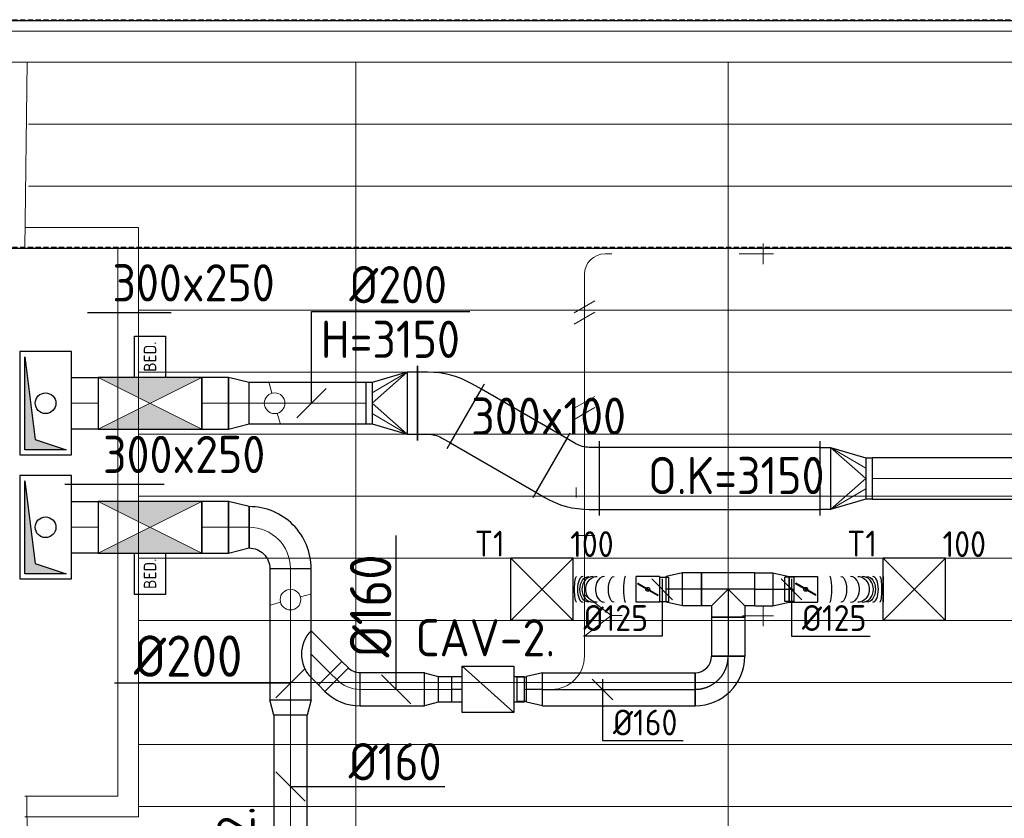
# Model space of a CAD drawing. Header units: millimetres. Extents: x -73257 to 31053, y 5203 to 51987.
# Tile 56 of 58: x -9593 to -4834, y 47062 to 50924. Entities that reach past the tile are written whole.
import ezdxf
from ezdxf.enums import TextEntityAlignment as Align

# ---------------------------------------------------------------- set-up
doc = ezdxf.new("R2010")
doc.units = ezdxf.units.MM
doc.header["$LTSCALE"] = 50
doc.linetypes.add('CENTER2', pattern=[28.575, 19.05, -3.175, 3.175, -3.175])
doc.linetypes.add('DASHED', pattern=[0.75, 0.5, -0.25])
for name, color, linetype in [('4plfd', 254, 'Continuous'), ('60', 3, 'Continuous'), ('BALKEN', 7, 'Continuous'), ('WL570---_RETOUR', 100, 'Continuous'), ('WL570---_TOEVOER', 200, 'Continuous'), ('WL570---_TOEVOER_HL', 1, 'Continuous'), ('WL570---_TOEVOER_RST', 3, 'Continuous'), ('WL570---_TOEVOER_RST_HL', 1, 'Continuous'), ('WL5772--_R_KANAAL-H', 1, 'Continuous'), ('WM570---_RETOUR', 2, 'Continuous'), ('WM570---_TOEVOER', 2, 'Continuous'), ('WM570---_TOEVOER_PR', 2, 'Continuous'), ('WM570---_TOEVOER_RST_PR', 1, 'Continuous')]:
    doc.layers.add(name, color=color, linetype=linetype)
for name, color, linetype, lineweight in [('WL570---_BESTAAND-HARTLIJN', 161, 'Continuous', 0), ('WL570---_BESTAAND-RETOUR', 140, 'Continuous', 0), ('WL570---_BESTAAND-TOEVOER', 180, 'Continuous', 0), ('WL570---_DEMONTEREN', 10, 'Continuous', 0)]:
    doc.layers.add(name, color=color, linetype=linetype, lineweight=lineweight)
doc.layers.get('WL570---_DEMONTEREN').off()
doc.styles.add('BURO-025', font='ISO96.shx', dxfattribs={"height": 125})
doc.styles.add('ISO', font='ISO', dxfattribs={"height": 162})
doc.styles.add('MAATVOERING', font='ISO')

# ---------------------------------------------------------------- blocks, each defined once
blk = doc.blocks.new('Groep-43')
at = {"color": 8, "linetype": 'Continuous', "lineweight": 13}
for p, q in [((-10904.9, 49299.1), (-4181.9, 49299.1)), ((-10904.9, 48999.1), (-4181.9, 48999.1)), ((-10904.9, 48699.1), (-4181.9, 48699.1)), ((-10904.9, 48399.1), (-4181.9, 48399.1)), ((-10904.9, 48399.1), (-4181.9, 48399.1)), ((-10904.9, 48099.1), (-4181.9, 48099.1)), ((-10904.9, 47799.1), (-4181.9, 47799.1)), ((-10904.9, 47499.1), (-4181.9, 47499.1)), ((-10904.9, 47199.1), (-4181.9, 47199.1)), ((-10904.9, 46899.1), (-4181.9, 46899.1)), ((-10904.9, 46599.1), (-4181.9, 46599.1))]:
    blk.add_line(p, q, dxfattribs=at)
blk = doc.blocks.new('Groep-50')
at = {"color": 8, "linetype": 'Continuous', "lineweight": 13}
for p, q in [((-73304.9, 50349.1), (-4004.9, 50349.1)), ((-73154.9, 50199.1), (-4154.9, 50199.1)), ((-11454.9, 49299.1), (-11443, 50199.1)), ((-9854.9, 50199.1), (-9854.9, 42999.1)), ((-8054.9, 50199.1), (-8054.9, 42999.1)), ((-11437.9, 49899.1), (-4181.9, 49899.1)), ((-11437.9, 49599.1), (-4181.9, 49599.1)), ((-10904.9, 49399.1), (-11454.9, 49399.1)), ((-10904.9, 46549.1), (-10904.9, 49399.1)), ((-11004.9, 49299.1), (-11454.9, 49299.1)), ((-11004.9, 46649.1), (-11004.9, 49299.1)), ((-10904.9, 48399.1), (-4154.9, 48399.1)), ((-11004.9, 46649.1), (-11454.9, 46649.1)), ((-11444.9, 46649.1), (-11437.9, 44799.1)), ((-10904.9, 46599.1), (-4154.9, 46599.1)), ((-10904.9, 46549.1), (-11454.9, 46549.1))]:
    blk.add_line(p, q, dxfattribs=at)
at = {"color": 8}
blk.add_blockref('Groep-43', (0, 0), dxfattribs=at)
blk = doc.blocks.new('Block plafond 3e verd')
at = {"layer": '4plfd'}
blk.add_blockref('Groep-50', (73304.912, -19149.14), dxfattribs=at)
blk = doc.blocks.new('OVF250001300VF')
blk.add_lwpolyline([(0, -125), (130, -125), (130, 125), (0, 125)], close=True)
at = {"layer": 'WL570---_BESTAAND-HARTLIJN'}
blk.add_line((0, 0), (130, 0), dxfattribs=at)
blk = doc.blocks.new('KARO')
for p, q in [((1, 0.5), (0, 0.5)), ((0, -0.5), (1, -0.5))]:
    blk.add_line(p, q)
at = {"invisible_edges": 15}
blk.add_3dface([(0, 0.5), (0, -0.5), (1, -0.5), (1, 0.5)], dxfattribs=at)
at = {"layer": 'WL570---_BESTAAND-HARTLIJN'}
blk.add_line((0, 0), (1, 0), dxfattribs=at)
blk = doc.blocks.new('VRO3001000020025000-0')
for p, q in [((-250, 180), (-250, -180)), ((-200, -150), (-200, 150)), ((-30, -100), (-30, 100))]:
    blk.add_line(p, q)
blk.add_lwpolyline([(-250, 150), (-250, -150), (-200, -150), (-30, -100), (0, -100), (0, 100), (-30, 100), (-200, 150)], close=True)
at = {"layer": 'WL570---_BESTAAND-RETOUR'}
for p, q in [((-200, 150), (-30, 50)), ((-200, -150), (-30, -50))]:
    blk.add_line(p, q, dxfattribs=at)
blk.add_lwpolyline([(-200, -150), (-30, 0), (-200, 150)], dxfattribs=at)
blk = doc.blocks.new('VBO3001003001005050-7')
for p, q in [((93.4, 198.3), (-218.4, 18.3)), ((-180, -125), (180, -125))]:
    blk.add_line(p, q)
blk.add_lwpolyline([(-150, -125), (150, -125), (150, -75, 0.131652), (92.4, 140), (67.4, 183.3), (-192.4, 33.3), (-167.4, -10, -0.131652), (-150, -75)], format="xyb", close=True)
blk = doc.blocks.new('KARH')
for p, q in [((1, 0.5), (0, 0.5)), ((0, -0.5), (1, -0.5))]:
    blk.add_line(p, q)
at = {"invisible_edges": 15}
blk.add_3dface([(0, 0.5), (0, -0.5), (1, -0.5), (1, 0.5)], dxfattribs=at)
blk = doc.blocks.new('OSV2502000990G')
blk.add_lwpolyline([(0, -125), (99, -100), (99, 100), (0, 125)], close=True)
at = {"layer": 'WL570---_BESTAAND-HARTLIJN'}
blk.add_line((0, 0), (99, 0), dxfattribs=at)
blk = doc.blocks.new('OBO20000090H')
blk.add_lwpolyline([(100, -200, 0.414214), (-200, 100), (-200, -100, -0.414214), (-100, -200)], format="xyb", close=True)
at = {"invisible_edges": 15}
for points in [[(-182.6, -101.5), (-147.9, 95.4), (-200, 100), (-200, -100)], [(-165.8, -106), (-97.4, 81.9), (-147.9, 95.4), (-182.6, -101.5)], [(-150, -113.4), (-50, 59.8), (-97.4, 81.9), (-165.8, -106)], [(-135.7, -123.4), (-7.2, 29.8), (-50, 59.8), (-150, -113.4)], [(-123.4, -135.7), (29.8, -7.2), (-7.2, 29.8), (-135.7, -123.4)], [(-113.4, -150), (59.8, -50), (29.8, -7.2), (-123.4, -135.7)], [(-106, -165.8), (81.9, -97.4), (59.8, -50), (-113.4, -150)], [(-101.5, -182.6), (95.4, -147.9), (81.9, -97.4), (-106, -165.8)], [(-100, -200), (100, -200), (95.4, -147.9), (-101.5, -182.6)]]:
    blk.add_3dface(points, dxfattribs=at)
at = {"layer": 'WL570---_BESTAAND-HARTLIJN'}
blk.add_arc((-200, -200), 200, 0, 90, dxfattribs=at)
blk = doc.blocks.new('OBO16000090H')
blk.add_lwpolyline([(80, -160, 0.414214), (-160, 80), (-160, -80, -0.414214), (-80, -160)], format="xyb", close=True)
at = {"invisible_edges": 15}
for points in [[(-146.1, -81.2), (-118.3, 76.4), (-160, 80), (-160, -80)], [(-132.6, -84.8), (-77.9, 65.5), (-118.3, 76.4), (-146.1, -81.2)], [(-120, -90.7), (-40, 47.8), (-77.9, 65.5), (-132.6, -84.8)], [(-108.6, -98.7), (-5.7, 23.9), (-40, 47.8), (-120, -90.7)], [(-98.7, -108.6), (23.9, -5.7), (-5.7, 23.9), (-108.6, -98.7)], [(-90.7, -120), (47.8, -40), (23.9, -5.7), (-98.7, -108.6)], [(-84.8, -132.6), (65.5, -77.9), (47.8, -40), (-90.7, -120)], [(-81.2, -146.1), (76.4, -118.3), (65.5, -77.9), (-84.8, -132.6)], [(-80, -160), (80, -160), (76.4, -118.3), (-81.2, -146.1)]]:
    blk.add_3dface(points, dxfattribs=at)
at = {"layer": 'WL570---_BESTAAND-HARTLIJN'}
blk.add_arc((-160, -160), 160, 0, 90, dxfattribs=at)
blk = doc.blocks.new('OSV16010001110G')
blk.add_lwpolyline([(0, -80), (112, -50), (112, 50), (0, 80)], close=True)
at = {"layer": 'WL570---_BESTAAND-HARTLIJN'}
blk.add_line((0, 0), (112, 0), dxfattribs=at)
blk = doc.blocks.new('OTS16016010000H')
blk.add_lwpolyline([(-100, -80), (100, -80), (100, 80), (50, 130), (-50, 130), (-100, 80)], close=True)
at = {"layer": 'WL570---_BESTAAND-HARTLIJN'}
blk.add_line((-100, 0), (100, 0), dxfattribs=at)
at = {"layer": 'WL570---_BESTAAND-RETOUR'}
blk.add_lwpolyline([(-100, 0), (0, 130), (100, 0)], dxfattribs=at)
blk = doc.blocks.new('OBO10000090ZH')
blk.add_lwpolyline([(-50, -100), (50, -100), (50, 0, 1), (-50, 0)], format="xyb", close=True)
at = {"layer": 'WL570---_BESTAAND-HARTLIJN'}
for points in [[(0, -100), (0, 50)], [(-50, 0), (50, 0)]]:
    blk.add_lwpolyline(points, dxfattribs=at)
blk = doc.blocks.new('OBO10000090ZH_0')
blk.add_lwpolyline([(-50, 0), (-50, 100), (50, 100), (50, 0)])
at = {"layer": 'WL570---_BESTAAND-HARTLIJN'}
blk.add_line((0, 0), (0, 100), dxfattribs=at)
blk = doc.blocks.new('OBO16000045H')
blk.add_lwpolyline([(80, -66.3, 0.198912), (9.7, 103.4), (-103.4, -9.7, -0.198912), (-80, -66.3)], format="xyb", close=True)
at = {"invisible_edges": 15}
for points in [[(-98.7, -14.9), (23.9, 88), (9.7, 103.4), (-103.4, -9.7)], [(-94.5, -20.4), (36.6, 71.4), (23.9, 88), (-98.7, -14.9)], [(-90.7, -26.3), (47.8, 53.7), (36.6, 71.4), (-94.5, -20.4)], [(-87.5, -32.5), (57.5, 35.2), (47.8, 53.7), (-90.7, -26.3)], [(-84.8, -38.9), (65.5, 15.8), (57.5, 35.2), (-87.5, -32.5)], [(-82.7, -45.6), (71.8, -4.2), (65.5, 15.8), (-84.8, -38.9)], [(-81.2, -52.4), (76.4, -24.6), (71.8, -4.2), (-82.7, -45.6)], [(-80.3, -59.3), (79.1, -45.4), (76.4, -24.6), (-81.2, -52.4)], [(-80, -66.3), (80, -66.3), (79.1, -45.4), (-80.3, -59.3)]]:
    blk.add_3dface(points, dxfattribs=at)
at = {"layer": 'WL570---_BESTAAND-HARTLIJN'}
blk.add_arc((-160, -66.3), 160, 0, 45, dxfattribs=at)
blk = doc.blocks.new('BEDIENING')
blk.add_lwpolyline([(0, -100), (0, 100), (150, 100), (150, -100)], close=True)
at = {"layer": 'WL570---_RETOUR', "style": 'ISO'}
blk.add_text('BED.', height=60, rotation=90, dxfattribs=at).set_placement((75, 0), align=Align.MIDDLE_CENTER)
blk = doc.blocks.new('ORK20000000')
at = {"layer": 'WL570---_BESTAAND-TOEVOER'}
for p, q in [((48.3, 12.9), (96.6, 25.9)), ((-48.3, -12.9), (-96.6, -25.9))]:
    blk.add_line(p, q, dxfattribs=at)
blk.add_circle((0, 0), 50, dxfattribs=at)
blk = doc.blocks.new('OZA2000160045R')
at = {"layer": 'WL570---_RETOUR'}
blk.add_line((0, 0), (91.9, 91.9), dxfattribs=at)
blk.add_lwpolyline([(113.1, 0), (148.5, 35.4), (35.4, 148.5), (-113.1, 0)], dxfattribs=at)
blk.add_arc((0, 113.1), 160, 225, 315, dxfattribs=at)
blk = doc.blocks.new('OSV2001600740G')
blk.add_lwpolyline([(0, -100), (74.6, -80), (74.6, 80), (0, 100)], close=True)
at = {"layer": 'WL570---_BESTAAND-HARTLIJN'}
blk.add_line((0, 0), (74.6, 0), dxfattribs=at)
blk = doc.blocks.new('MVLINE')
blk.add_line((35.4, -35.4), (-35.4, 35.4))
blk = doc.blocks.new('OSV1601250650G')
blk.add_lwpolyline([(0, -80), (65.3, -62.5), (65.3, 62.5), (0, 80)], close=True)
at = {"layer": 'WL570---_BESTAAND-HARTLIJN'}
blk.add_line((0, 0), (65.3, 0), dxfattribs=at)
blk = doc.blocks.new('VBX1251250012525000')
at = {"layer": 'WL570---_TOEVOER'}
for p, q in [((50, -112.5), (300, 112.5)), ((300, 0), (350, 0))]:
    blk.add_line(p, q, dxfattribs=at)
blk.add_lwpolyline([(50, -112.5), (300, -112.5), (300, 112.5), (50, 112.5)], close=True, dxfattribs=at)
for points in [[(50, 62.5), (0, 62.5), (0, -62.5), (50, -62.5)], [(300, -62.5), (350, -62.5), (350, 62.5), (300, 62.5)]]:
    blk.add_lwpolyline(points, dxfattribs=at)
blk = doc.blocks.new('OBO10000090H')
blk.add_lwpolyline([(50, -100, 0.414214), (-100, 50), (-100, -50, -0.414214), (-50, -100)], format="xyb", close=True)
at = {"invisible_edges": 15}
for points in [[(-91.3, -50.8), (-74, 47.7), (-100, 50), (-100, -50)], [(-82.9, -53), (-48.7, 41), (-74, 47.7), (-91.3, -50.8)], [(-75, -56.7), (-25, 29.9), (-48.7, 41), (-82.9, -53)], [(-67.9, -61.7), (-3.6, 14.9), (-25, 29.9), (-75, -56.7)], [(-61.7, -67.9), (14.9, -3.6), (-3.6, 14.9), (-67.9, -61.7)], [(-56.7, -75), (29.9, -25), (14.9, -3.6), (-61.7, -67.9)], [(-53, -82.9), (41, -48.7), (29.9, -25), (-56.7, -75)], [(-50.8, -91.3), (47.7, -74), (41, -48.7), (-53, -82.9)], [(-50, -100), (50, -100), (47.7, -74), (-50.8, -91.3)]]:
    blk.add_3dface(points, dxfattribs=at)
at = {"layer": 'WL570---_BESTAAND-HARTLIJN'}
blk.add_arc((-100, -100), 100, 0, 90, dxfattribs=at)
blk = doc.blocks.new('UISO')
for p, q in [((0, 0.18), (1, 0.757)), ((0, 0), (1, 0.577))]:
    blk.add_line(p, q)
at = {"layer": 'WL570---_BESTAAND-TOEVOER'}
for p, q in [((0, 0.36), (1, 0.937)), ((0, -0.18), (1, 0.397))]:
    blk.add_line(p, q, dxfattribs=at)
blk = doc.blocks.new('OBO10000090ZE')
blk.add_lwpolyline([(-50, 0), (50, 0), (50, 100, 1), (-50, 100)], format="xyb", close=True)
at = {"layer": 'WL570---_BESTAAND-HARTLIJN'}
for points in [[(0, 0), (0, 150)], [(-50, 100), (50, 100)]]:
    blk.add_lwpolyline(points, dxfattribs=at)
blk = doc.blocks.new('VKD50025000010000')
blk.add_lwpolyline([(0, 0), (500, 0), (500, 250), (0, 250)], close=True)
at = {"layer": 'WL5772--_R_KANAAL-H'}
blk.add_lwpolyline([(25, 25), (25, 225), (475, 225), (75, 175)], close=True, dxfattribs=at)
for points in [[(25, 25), (75, 175), (25, 225)], [(75, 175), (475, 225), (25, 225)]]:
    blk.add_solid(points, dxfattribs=at)
blk = doc.blocks.new('VBO3001003001005050-0')
for p, q in [((93.4, 198.3), (-218.4, 18.3)), ((-180, -125), (180, -125))]:
    blk.add_line(p, q)
blk.add_lwpolyline([(-150, -125), (150, -125), (150, -75, 0.131652), (92.4, 140), (67.4, 183.3), (-192.4, 33.3), (-167.4, -10, -0.131652), (-150, -75)], format="xyb", close=True)
blk = doc.blocks.new('*U504')
at = {"color": 0, "ltscale": 10}
for p, q in [((150, 150, -2500), (-150, 150, -2500)), ((-150, -150, -2500), (-150, 150, -2500)), ((150, -150, -2500), (-150, 150, -2500)), ((-150, -150, -2500), (150, 150, -2500)), ((150, -150, -2500), (150, 150, -2500)), ((150, -150, -2500), (-150, -150, -2500))]:
    blk.add_line(p, q, dxfattribs=at)
at = {"layer": 'WL570---_TOEVOER_RST_HL', "linetype": 'CENTER2'}
blk.add_circle((0, 0, -2500), 0.075, dxfattribs=at)
at = {"layer": 'WL570---_TOEVOER_RST', "color": 2, "style": 'BURO-025'}
for tag in ['MC', 'Q']:
    blk.add_attdef(tag, text='', height=125, dxfattribs=at).set_placement((0, 0), align=Align.MIDDLE)
at = {"layer": 'WM570---_TOEVOER_RST_PR', "color": 2, "style": 'BURO-025'}
blk.add_attdef('POSNR', text='', height=125, dxfattribs=at).set_placement((0, 0), align=Align.MIDDLE)
blk = doc.blocks.new('*U505')
at = {"color": 0, "ltscale": 10}
for p, q in [((0, 80, -2700), (737.2, 80, -2700)), ((0, -80, -2700), (0, 80, -2700)), ((737.2, 80, -2700), (737.2, -80, -2700)), ((0, -80, -2700), (737.2, -80, -2700))]:
    blk.add_line(p, q, dxfattribs=at)
at = {"layer": 'WL570---_TOEVOER_HL', "linetype": 'CENTER2'}
blk.add_line((0, 0, -2700), (737.2, 0, -2700), dxfattribs=at)
at = {"layer": 'WM570---_TOEVOER_PR', "color": 2, "style": 'BURO-025'}
blk.add_attdef('POSNR', text='', height=125, dxfattribs=at).set_placement((0, 0), align=Align.MIDDLE)
blk = doc.blocks.new('*U506')
at = {"color": 0, "ltscale": 10}
for p, q in [((0, 80, -2700), (78.2, 62.5, -2700)), ((0, 80, -2700), (0, -80, -2700)), ((78.2, 62.5, -2700), (78.2, -62.5, -2700)), ((78.2, 59.375, -2700), (122.5, 59.375, -2700)), ((122.5, 59.375, -2700), (122.5, -59.375, -2700)), ((122.5, 59.375, -2700), (122.5, -59.375, -2700)), ((0, -80, -2700), (78.2, -62.5, -2700)), ((78.2, -59.375, -2700), (122.5, -59.375, -2700))]:
    blk.add_line(p, q, dxfattribs=at)
at = {"layer": 'WL570---_TOEVOER_HL', "linetype": 'CENTER2'}
blk.add_line((0, 0, -2700), (78.2, 0, -2700), dxfattribs=at)
for centre in [(0, 0, -2700), (78.2, 0, -2700)]:
    blk.add_circle(centre, 0.075, dxfattribs=at)
at = {"layer": 'WM570---_TOEVOER_PR', "color": 2, "style": 'BURO-025'}
blk.add_attdef('POSNR', text='', height=125, dxfattribs=at).set_placement((0, 0), align=Align.MIDDLE)
blk = doc.blocks.new('*U507')
at = {"color": 0, "ltscale": 10}
for p, q in [((0, 80, -2700), (87.7, 80, -2700)), ((0, -80, -2700), (0, 80, -2700)), ((87.7, 80, -2700), (87.7, -80, -2700)), ((0, -80, -2700), (87.7, -80, -2700))]:
    blk.add_line(p, q, dxfattribs=at)
at = {"layer": 'WL570---_TOEVOER_HL', "linetype": 'CENTER2'}
blk.add_line((0, 0, -2700), (87.7, 0, -2700), dxfattribs=at)
at = {"layer": 'WM570---_TOEVOER_PR', "color": 2, "style": 'BURO-025'}
blk.add_attdef('POSNR', text='', height=125, dxfattribs=at).set_placement((0, 0), align=Align.MIDDLE)
blk = doc.blocks.new('*U508')
at = {"color": 0, "ltscale": 10}
for p, q in [((0, 80, -2700), (78.2, 62.5, -2700)), ((0, 80, -2700), (0, -80, -2700)), ((78.2, 62.5, -2700), (78.2, -62.5, -2700)), ((0, -80, -2700), (78.2, -62.5, -2700))]:
    blk.add_line(p, q, dxfattribs=at)
at = {"layer": 'WL570---_TOEVOER_HL', "linetype": 'CENTER2'}
blk.add_line((0, 0, -2700), (78.2, 0, -2700), dxfattribs=at)
for centre in [(0, 0, -2700), (78.2, 0, -2700)]:
    blk.add_circle(centre, 0.075, dxfattribs=at)
at = {"layer": 'WM570---_TOEVOER_PR', "color": 2, "style": 'BURO-025'}
blk.add_attdef('POSNR', text='', height=125, dxfattribs=at).set_placement((0, 0), align=Align.MIDDLE)
blk = doc.blocks.new('*U509')
at = {"color": 0, "ltscale": 10}
for p, q in [((0, 62.5, -2700), (24.3, 62.5, -2700)), ((0, -62.5, -2700), (0, 62.5, -2700)), ((0, -62.5, -2700), (24.3, -62.5, -2700))]:
    blk.add_line(p, q, dxfattribs=at)
at = {"layer": 'WL570---_TOEVOER_HL', "linetype": 'CENTER2'}
blk.add_line((0, 0, -2700), (24.3, 0, -2700), dxfattribs=at)
at = {"layer": 'WM570---_TOEVOER_PR', "color": 2, "style": 'BURO-025'}
blk.add_attdef('POSNR', text='', height=125, dxfattribs=at).set_placement((0, 0), align=Align.MIDDLE)
blk = doc.blocks.new('*U510')
at = {"color": 0, "ltscale": 10}
for p, q in [((0, 80, -2700), (92.5, 80, -2700)), ((0, -80, -2700), (0, 80, -2700)), ((92.5, 80, -2700), (92.5, -80, -2700)), ((0, -80, -2700), (92.5, -80, -2700))]:
    blk.add_line(p, q, dxfattribs=at)
at = {"layer": 'WL570---_TOEVOER_HL', "linetype": 'CENTER2'}
blk.add_line((0, 0, -2700), (92.5, 0, -2700), dxfattribs=at)
at = {"layer": 'WM570---_TOEVOER_PR', "color": 2, "style": 'BURO-025'}
blk.add_attdef('POSNR', text='', height=125, dxfattribs=at).set_placement((0, 0), align=Align.MIDDLE)
blk = doc.blocks.new('*U511')
at = {"color": 0, "ltscale": 10}
for p, q in [((0, 80, -2700), (78.2, 62.5, -2700)), ((0, 80, -2700), (0, -80, -2700)), ((78.2, 62.5, -2700), (78.2, -62.5, -2700)), ((0, -80, -2700), (78.2, -62.5, -2700))]:
    blk.add_line(p, q, dxfattribs=at)
at = {"layer": 'WL570---_TOEVOER_HL', "linetype": 'CENTER2'}
blk.add_line((0, 0, -2700), (78.2, 0, -2700), dxfattribs=at)
for centre in [(0, 0, -2700), (78.2, 0, -2700)]:
    blk.add_circle(centre, 0.075, dxfattribs=at)
at = {"layer": 'WM570---_TOEVOER_PR', "color": 2, "style": 'BURO-025'}
blk.add_attdef('POSNR', text='', height=125, dxfattribs=at).set_placement((0, 0), align=Align.MIDDLE)
blk = doc.blocks.new('*U512')
at = {"ltscale": 10}
for p, q in [((-56.4, 59.4, -2700), (-100.8, 59.4, -2700)), ((-100.8, -59.4, -2700), (-100.8, 59.4, -2700)), ((-56.4, 62.5, -2700), (56.4, 62.5, -2700)), ((-56.4, -62.5, -2700), (-56.4, 62.5, -2700)), ((56.4, 62.5, -2700), (56.4, -62.5, -2700)), ((-49.4, 27.3, -2700), (-48.4, 29.1, -2700)), ((48.4, -29.1, -2700), (-49.4, 27.3, -2700)), ((49.4, -27.3, -2700), (-48.4, 29.1, -2700)), ((48.4, -29.1, -2700), (49.4, -27.3, -2700)), ((-56.4, -59.4, -2700), (-100.8, -59.4, -2700)), ((-56.4, -62.5, -2700), (56.4, -62.5, -2700))]:
    blk.add_line(p, q, dxfattribs=at)
blk.add_circle((0, 0, -2700), 9.41, dxfattribs=at)
at = {"layer": 'WL570---_TOEVOER', "color": 2, "style": 'BURO-025'}
blk.add_attdef('I', text='', height=125, dxfattribs=at).set_placement((0, 0), align=Align.MIDDLE)
at = {"layer": 'WM570---_TOEVOER_PR', "color": 2, "style": 'BURO-025'}
blk.add_attdef('POSNR', text='', height=125, dxfattribs=at).set_placement((0, 0), align=Align.MIDDLE)
blk = doc.blocks.new('*U513')
at = {"color": 0, "ltscale": 10}
for p, q in [((0, 62.5, -2700), (0, -62.5, -2700)), ((318.6, 62.5, -2700), (318.6, -62.5, -2700))]:
    blk.add_line(p, q, dxfattribs=at)
for centre, major_axis, ratio, start_param, end_param in [((60.3, 0, -2700), (0, -62.5), 0.150088, 0, 3.141593), ((160.7, 0, -2700), (0, -62.5), 0.685476, 0, 3.141593), ((216, 0, -2700), (0, 62.5), 0.873509, 3.141593, 6.283185), ((267.3, 0, -2700), (0, 62.5), 0.437038, 3.141593, 6.283185)]:
    blk.add_ellipse(centre, major_axis=major_axis, ratio=ratio, start_param=start_param, end_param=end_param, dxfattribs=at)
at = {"color": 0, "ltscale": 10, "extrusion": (0, 0, -1)}
for centre, major_axis, ratio, start_param, end_param in [((114.1, 0, -2700), (0, 62.5), 0.437038, 0, 3.141593), ((195.9, 0, -2700), (0, 62.5), 0.873509, 0, 3.141593), ((238.1, 0, -2700), (0, -62.5), 0.685476, 3.141593, 6.283185), ((301, 0, -2700), (0, -62.5), 0.150088, 3.141593, 6.283185)]:
    blk.add_ellipse(centre, major_axis=major_axis, ratio=ratio, start_param=start_param, end_param=end_param, dxfattribs=at)
at = {"layer": 'WM570---_TOEVOER_PR', "color": 2, "style": 'BURO-025'}
blk.add_attdef('POSNR', text='', height=125, dxfattribs=at).set_placement((0, 0), align=Align.MIDDLE)
blk = doc.blocks.new('*U514')
at = {"ltscale": 10}
for p, q in [((-56.4, 59.4, -2700), (-100.7, 59.4, -2700)), ((-100.7, -59.4, -2700), (-100.7, 59.4, -2700)), ((-56.4, 62.5, -2700), (56.5, 62.5, -2700)), ((-56.4, -62.5, -2700), (-56.4, 62.5, -2700)), ((56.5, 62.5, -2700), (56.5, -62.5, -2700)), ((-49.4, 27.3, -2700), (-48.4, 29.1, -2700)), ((48.4, -29.1, -2700), (-49.4, 27.3, -2700)), ((49.4, -27.3, -2700), (-48.4, 29.1, -2700)), ((48.4, -29.1, -2700), (49.4, -27.3, -2700)), ((-56.4, -59.4, -2700), (-100.7, -59.4, -2700)), ((-56.4, -62.5, -2700), (56.5, -62.5, -2700))]:
    blk.add_line(p, q, dxfattribs=at)
blk.add_circle((0, 0, -2700), 9.41, dxfattribs=at)
at = {"layer": 'WL570---_TOEVOER', "color": 2, "style": 'BURO-025'}
blk.add_attdef('I', text='', height=125, dxfattribs=at).set_placement((0, 0), align=Align.MIDDLE)
at = {"layer": 'WM570---_TOEVOER_PR', "color": 2, "style": 'BURO-025'}
blk.add_attdef('POSNR', text='', height=125, dxfattribs=at).set_placement((0, 0), align=Align.MIDDLE)
blk = doc.blocks.new('*U515')
at = {"color": 0, "ltscale": 10}
for p, q in [((0, 62.5, -2700), (0, -62.5, -2700)), ((304.9, 62.5, -2700), (304.9, -62.5, -2700))]:
    blk.add_line(p, q, dxfattribs=at)
for centre, major_axis, ratio, start_param, end_param in [((51.7, 0, -2700), (0, -62.5), 0.15199, 0, 3.141593), ((153.1, 0, -2700), (0, -62.5), 0.692554, 0, 3.141593), ((207.5, 0, -2700), (0, 62.5), 0.880315, 3.141593, 6.283185), ((256, 0, -2700), (0, 62.5), 0.442244, 3.141593, 6.283185)]:
    blk.add_ellipse(centre, major_axis=major_axis, ratio=ratio, start_param=start_param, end_param=end_param, dxfattribs=at)
at = {"color": 0, "ltscale": 10, "extrusion": (0, 0, -1)}
for centre, major_axis, ratio, start_param, end_param in [((106.2, 0, -2700), (0, 62.5), 0.442244, 0, 3.141593), ((188.3, 0, -2700), (0, 62.5), 0.880315, 0, 3.141593), ((228.3, 0, -2700), (0, -62.5), 0.692554, 3.141593, 6.283185), ((288.1, 0, -2700), (0, -62.5), 0.15199, 3.141593, 6.283185)]:
    blk.add_ellipse(centre, major_axis=major_axis, ratio=ratio, start_param=start_param, end_param=end_param, dxfattribs=at)
at = {"layer": 'WM570---_TOEVOER_PR', "color": 2, "style": 'BURO-025'}
blk.add_attdef('POSNR', text='', height=125, dxfattribs=at).set_placement((0, 0), align=Align.MIDDLE)
blk = doc.blocks.new('*U516')
at = {"layer": 'WM570---_TOEVOER', "color": 0, "ltscale": 10}
for p, q in [((50, -50), (-50, 50)), ((0, 50), (0, -247.8)), ((0, -247.8), (389.3, -247.8))]:
    blk.add_line(p, q, dxfattribs=at)
at = {"layer": 'WM570---_TOEVOER', "color": 0, "style": 'BURO-025'}
blk.add_text('%%c160', height=125, dxfattribs=at).set_placement((50, -222.8))
blk = doc.blocks.new('*U517')
at = {"layer": 'WM570---_TOEVOER', "color": 0, "ltscale": 10}
for p, q in [((50, -50), (-50, 50)), ((0, 50), (0, -226.2)), ((0, -226.2), (-380.4, -226.2))]:
    blk.add_line(p, q, dxfattribs=at)
at = {"layer": 'WM570---_TOEVOER', "color": 0, "style": 'BURO-025'}
blk.add_text('%%c125', height=125, dxfattribs=at).set_placement((-380.4, -201.2))
blk = doc.blocks.new('*U518')
at = {"layer": 'WM570---_TOEVOER', "color": 0, "ltscale": 10}
for p, q in [((50, -50), (-50, 50)), ((0, 50), (0, -226.2)), ((0, -226.2), (380.4, -226.2))]:
    blk.add_line(p, q, dxfattribs=at)
at = {"layer": 'WM570---_TOEVOER', "color": 0, "style": 'BURO-025'}
blk.add_text('%%c125', height=125, dxfattribs=at).set_placement((50, -201.2))
blk = doc.blocks.new('*U533')
at = {"color": 0, "ltscale": 10}
for p, q in [((0, 80, -2700), (188.8, 80, -2700)), ((0, -80, -2700), (0, 80, -2700)), ((188.8, 80, -2700), (188.8, -80, -2700)), ((0, -80, -2700), (188.8, -80, -2700))]:
    blk.add_line(p, q, dxfattribs=at)
at = {"layer": 'WL570---_TOEVOER_HL', "linetype": 'CENTER2'}
blk.add_line((0, 0, -2700), (188.8, 0, -2700), dxfattribs=at)
at = {"layer": 'WM570---_TOEVOER_PR', "color": 2, "style": 'BURO-025'}
blk.add_attdef('POSNR', text='', height=125, dxfattribs=at).set_placement((0, 0), align=Align.MIDDLE)
blk = doc.blocks.new('*U534')
at = {"color": 0, "ltscale": 10}
for p, q in [((-80, 160, -2700), (80, 160, -2700)), ((-160, -80, -2700), (-160, 80, -2700))]:
    blk.add_line(p, q, dxfattribs=at)
for radius, end in [(80, 360), (240, 0)]:
    blk.add_arc((-160, 160, -2700), radius, 270, end, dxfattribs=at)
at = {"layer": 'WL570---_TOEVOER_HL', "linetype": 'CENTER2'}
blk.add_arc((-160, 160, -2700), 160, 270, 0, dxfattribs=at)
at = {"layer": 'WM570---_TOEVOER_PR', "color": 2, "style": 'BURO-025'}
blk.add_attdef('POSNR', text='', height=125, dxfattribs=at).set_placement((0, 0), align=Align.MIDDLE)
blk = doc.blocks.new('*U535')
at = {"color": 0, "ltscale": 10}
for p, q in [((-80, 80, -2700), (-80, 134.9, -2700)), ((-80, 134.9, -2700), (80, 134.9, -2700)), ((80, 80, -2700), (80, 134.9, -2700)), ((-128.3, 80, -2700), (-80, 80, -2700)), ((-128.3, 80, -2700), (-128.3, -80, -2700)), ((-80, 80, -2700), (0, 0, -2700)), ((80, 80, -2700), (0, 0, -2700)), ((80, 80, -2700), (128.3, 80, -2700)), ((128.3, 80, -2700), (128.3, -80, -2700)), ((-128.3, -80, -2700), (128.3, -80, -2700))]:
    blk.add_line(p, q, dxfattribs=at)
at = {"layer": 'WL570---_TOEVOER_HL', "linetype": 'CENTER2'}
for p, q in [((0, 0, -2700), (0, 134.9, -2700)), ((-128.3, 0, -2700), (128.3, 0, -2700))]:
    blk.add_line(p, q, dxfattribs=at)
at = {"layer": 'WM570---_TOEVOER_PR', "color": 2, "style": 'BURO-025'}
blk.add_attdef('POSNR', text='', height=125, dxfattribs=at).set_placement((0, 0), align=Align.MIDDLE)

msp = doc.modelspace()

# ---------------------------------------------------------------- linework, layer by layer
for points in [[(-9213.495, 48944.092), (-8713.495, 48944.092), (-8713.495, 49194.092), (-9213.495, 49194.092)], [(-9213.495, 48344.092), (-8713.495, 48344.092), (-8713.495, 48594.092), (-9213.495, 48594.092)]]:
    msp.add_lwpolyline(points, close=True)
at = {"layer": '60', "color": 1, "linetype": 'Continuous'}
msp.add_lwpolyline([(-9493.496, 48425.791, 0, 33.333, 0), (-9543.496, 48339.188, 0, 0, 0), (-9780.77, 47928.217, 0, 0, 0)], format="xyseb", dxfattribs=at)
at = {"layer": 'BALKEN', "linetype": 'DASHED'}
for p, q in [((-71316.327, 50923.799), (-2228.026, 50923.799)), ((-71316.327, 49823.799), (-2228.026, 49823.799))]:
    msp.add_line(p, q, dxfattribs=at)
at = {"layer": 'BALKEN', "linetype": 'Continuous'}
for p, q in [((-71316.205, 50919.092), (-2228.01, 50919.092)), ((-71316.205, 49819.092), (-2228.01, 49819.092))]:
    msp.add_line(p, q, dxfattribs=at)
at = {"layer": 'WL570---_BESTAAND-RETOUR'}
for p, q in [((-9213.495, 48944.092), (-8713.495, 49194.092)), ((-9213.495, 49194.092), (-8713.495, 48944.092)), ((-9213.495, 48344.092), (-8713.495, 48594.092)), ((-9213.495, 48594.092), (-8713.495, 48344.092))]:
    msp.add_line(p, q, dxfattribs=at)
at = {"layer": 'WL570---_BESTAAND-TOEVOER'}
msp.add_line((-6903.169, 48613.349), (-6903.169, 48661.771), dxfattribs=at)
at = {"layer": 'WL570---_RETOUR'}
for points in [[(-9213.495, 49194.092), (-8713.495, 49194.092), (-8963.495, 49069.092)], [(-9213.495, 48944.092), (-8713.495, 48944.092), (-8963.495, 49069.092)]]:
    msp.add_solid(points, dxfattribs=at)
at = {"layer": 'WL570---_TOEVOER'}
for points in [[(-9213.495, 48594.092), (-8713.495, 48594.092), (-8963.495, 48469.092)], [(-9213.495, 48344.092), (-8713.495, 48344.092), (-8963.495, 48469.092)]]:
    msp.add_solid(points, dxfattribs=at)
at = {"layer": 'WM570---_RETOUR'}
for p, q in [((-9265.555, 49507.174), (-8861.932, 49507.174)), ((-9375.038, 48677.313), (-8895.445, 48677.313))]:
    msp.add_line(p, q, dxfattribs=at)
for points in [[(-9443.496, 49112.393, 0, 33.333, 0), (-9393.496, 49198.996, 0, 0, 0), (-9156.221, 49609.967, 0, 0, 0)], [(-9780.77, 48528.217, 0, 33.333, 0), (-9730.77, 48614.819, 0, 0, 0), (-9493.496, 49025.791, 0, 0, 0)], [(-9156.221, 49009.967, 0, 33.333, 0), (-9206.221, 48923.365, 0, 0, 0), (-9443.496, 48512.393, 0, 0, 0)]]:
    msp.add_lwpolyline(points, format="xyseb", dxfattribs=at)
msp.add_lwpolyline([(-8182.595, 49069.092), (-8182.595, 49512.617), (-7417.365, 49512.617)], dxfattribs=at)
for centre in [(-9468.496, 49069.092), (-9468.496, 48469.092)]:
    msp.add_circle(centre, 50, dxfattribs=at)
at = {"layer": 'WM570---_TOEVOER'}
msp.add_line((-7772.906, 47685.29), (-7772.906, 48429.988), dxfattribs=at)
for points in [[(-8284.495, 47714.795), (-8466.813, 47714.795), (-9135.86, 47714.795)], [(-8284.495, 47216.14), (-8092.67, 47216.14), (-7538.854, 47216.14)]]:
    msp.add_lwpolyline(points, dxfattribs=at)

# ---------------------------------------------------------------- block references
at = {"layer": 'WL570---_BESTAAND-RETOUR', "rotation": 90}
msp.add_blockref('ORK20000000', (-8360.937, 49069.092), dxfattribs=at)
at = {"layer": 'WL570---_DEMONTEREN', "xscale": -1}
msp.add_blockref('OBO10000090H', (-6863.37, 49791.568), dxfattribs=at)
at = {"layer": 'WL570---_DEMONTEREN', "yscale": 100, "zscale": 100}
for p, xscale in [((-6730.137, 49791.568), -33.23319172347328), ((-6099.462, 49791.568), -16.03765465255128), ((-6681.476, 48042.83), -52.08825858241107)]:
    msp.add_blockref('KARO', p, dxfattribs=dict(at, xscale=xscale))
at = {"layer": 'WL570---_DEMONTEREN', "xscale": -1}
for name, p, rotation in [('OBO10000090ZE', (-6099.462, 49791.568), 270.000000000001), ('OSV16010001110G', (-6863.37, 48180.633), 270.000000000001), ('OTS16016010000H', (-6863.37, 48042.83), 270.000000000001), ('OBO10000090ZE', (-6099.462, 48041.568), 270.000000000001), ('OBO16000090H', (-6863.37, 47685.29), 180)]:
    msp.add_blockref(name, p, dxfattribs=dict(at, rotation=rotation))
at = {"layer": 'WL570---_DEMONTEREN'}
for name, p, xscale, yscale, zscale, rotation in [('KARO', (-6863.37, 49691.568), 836.0423107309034, 100, 100, 270), ('UISO', (-6813.37, 49545.396), 100, 100, 100, 180), ('UISO', (-6813.37, 49084.166), 100, 100, 100, 180), ('KARO', (-6863.37, 48855.526), 300, 100, 100, 270), ('KARO', (-6863.37, 48528.95), 26.6695756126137, 100, 100, 90), ('KARO', (-6863.37, 48328.95), 36.35592311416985, 100, 100, 270), ('KARO', (-6863.37, 48142.83), 37.80235951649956, 160, 160, 90), ('KARO', (-6863.37, 47845.29), 97.53989285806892, 160, 160, 90), ('KARO', (-7088.681, 47685.29), 66.08584309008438, 125, 125, 180)]:
    msp.add_blockref(name, p, dxfattribs=dict(at, xscale=xscale, yscale=yscale, zscale=zscale, rotation=rotation))
for name in ['OBO10000090ZH_0', 'OBO10000090ZH']:
    msp.add_blockref(name, (-6863.37, 48428.95), dxfattribs=at)
at = {"layer": 'WL570---_DEMONTEREN', "rotation": 180.000000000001}
msp.add_blockref('OSV1601250650G', (-7023.37, 47685.29), dxfattribs=at)
at = {"layer": 'WL570---_RETOUR'}
for name, p in [('Block plafond 3e verd', (-71418.596, 19669.012)), ('BEDIENING', (-9038.495, 49294.092)), ('OVF250001300VF', (-8713.495, 49069.092)), ('OSV2502000990G', (-8583.495, 49069.092))]:
    msp.add_blockref(name, p, dxfattribs=at)
for name, p, rotation in [('VKD50025000010000', (-9343.495, 48819.092), 90), ('VBO3001003001005050-0', (-7544.92, 49069.092), 60.0000000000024), ('VRO3001000020025000-0', (-7919.946, 49069.092), 180), ('VBO3001003001005050-7', (-6915.205, 48705.526), 240.0000000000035)]:
    msp.add_blockref(name, p, dxfattribs=dict(at, rotation=rotation))
at = {"layer": 'WL570---_RETOUR', "xscale": -1}
msp.add_blockref('OVF250001300VF', (-9213.495, 49069.092), dxfattribs=at)
at = {"layer": 'WL570---_RETOUR'}
for name, p, xscale, yscale, zscale in [('KARO', (-8484.495, 49069.092), 564.549866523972, 200, 200), ('KARH', (-6790.179, 48705.526), 1067.06375377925, 300, 100)]:
    msp.add_blockref(name, p, dxfattribs=dict(at, xscale=xscale, yscale=yscale, zscale=zscale))
for name, p, xscale, yscale, zscale, rotation in [('KARH', (-7436.644, 49006.579), 477.0805262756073, 300, 100, 330.0000000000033), ('KARO', (-4476.199, 48705.526), 996.9166707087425, 200, 200, 180)]:
    msp.add_blockref(name, p, dxfattribs=dict(at, xscale=xscale, yscale=yscale, zscale=zscale, rotation=rotation))
at = {"layer": 'WL570---_RETOUR', "xscale": -1, "rotation": 180}
msp.add_blockref('VRO3001000020025000-0', (-5473.115, 48705.526), dxfattribs=at)
at = {"layer": 'WL570---_TOEVOER'}
for name, p, rotation in [('VKD50025000010000', (-9343.495, 48219.092), 90), ('*U515', (-6613.714, 48169.012, 2700), 180), ('*U514', (-6557.264, 48169.012, 2700), 180), ('*U511', (-6389.419, 48169.012, 2700), 180), ('*U510', (-6296.896, 48169.012, 2700), 180), ('*U535', (-6168.596, 48169.012, 2700), 180), ('ORK20000000', (-8284.495, 48119.092), 180), ('*U533', (-6168.596, 48034.112, 2700), 270), ('OZA2000160045R', (-8184.495, 47855.627), 270), ('OBO16000045H', (-8014.279, 47685.29), 225), ('*U506', (-7065.785, 47685.29, 2700), 180)]:
    msp.add_blockref(name, p, dxfattribs=dict(at, rotation=rotation))
at = {"layer": 'WL570---_TOEVOER', "xscale": -1}
for name, p in [('OVF250001300VF', (-9213.495, 48469.092)), ('VBX1251250012525000', (-7154.767, 47685.29))]:
    msp.add_blockref(name, p, dxfattribs=at)
at = {"layer": 'WL570---_TOEVOER'}
for name, p in [('OVF250001300VF', (-8713.495, 48469.092)), ('OSV2502000990G', (-8583.495, 48469.092)), ('OBO20000090H', (-8284.495, 48469.092)), ('BEDIENING', (-9038.495, 48244.092)), ('*U507', (-6040.296, 48169.012, 2700)), ('*U508', (-5952.587, 48169.012, 2700)), ('*U512', (-5793.639, 48169.012, 2700)), ('*U509', (-5874.387, 48169.012, 2700)), ('*U513', (-5737.189, 48169.012, 2700)), ('*U534', (-6168.596, 47685.29, 2700)), ('*U505', (-7065.785, 47685.29, 2700))]:
    msp.add_blockref(name, p, dxfattribs=at)
ref = msp.add_blockref('*U504', (-7068.596, 48169.012, 2500), dxfattribs=at)
ref.add_attrib('Q', '100', (-6932.09, 48325.189), dxfattribs={"layer": 'WL570---_TOEVOER_RST', "color": 2, "height": 125, "style": 'BURO-025'})
ref.add_attrib('MC', 'T1', (-7393.773, 48327.589), dxfattribs={"layer": 'WL570---_TOEVOER_RST', "color": 2, "height": 125, "style": 'BURO-025'})
ref = msp.add_blockref('*U504', (-5268.596, 48169.012, 2500), dxfattribs=at)
ref.add_attrib('Q', '100', (-5132.09, 48325.189), dxfattribs={"layer": 'WL570---_TOEVOER_RST', "color": 2, "height": 125, "style": 'BURO-025'})
ref.add_attrib('MC', 'T1', (-5593.773, 48327.589), dxfattribs={"layer": 'WL570---_TOEVOER_RST', "color": 2, "height": 125, "style": 'BURO-025'})
for p, xscale, yscale, zscale, rotation in [((-8284.495, 48269.092), 634.741387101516, 200, 200, 270), ((-8092.572, 47763.583), 44.44875599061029, 160, 160, 314.9999999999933), ((-7636.164, 47685.29), 311.8406411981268, 160, 160, 179.9999999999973), ((-7570.853, 47685.29), -66.08584309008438, 125, 125, 180), ((-8284.495, 46984.433), 575.2764299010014, 160, 160, 90.00000000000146)]:
    msp.add_blockref('KARO', p, dxfattribs=dict(at, xscale=xscale, yscale=yscale, zscale=zscale, rotation=rotation))
at = {"layer": 'WL570---_TOEVOER', "xscale": -1}
for name, p, rotation in [('OSV1601250650G', (-7636.164, 47685.29), 180), ('OSV2001600740G', (-8284.495, 47634.351), 90.00000000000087)]:
    msp.add_blockref(name, p, dxfattribs=dict(at, rotation=rotation))
at = {"layer": 'WM570---_RETOUR', "xscale": -2, "yscale": 2, "zscale": 2}
msp.add_blockref('MVLINE', (-8182.595, 49069.092), dxfattribs=at)
at = {"layer": 'WM570---_TOEVOER'}
for name, p in [('*U517', (-6487.112, 48169.012, 2700)), ('*U518', (-5862.051, 48169.012, 2700)), ('*U516', (-6775.52, 47685.29, 2700))]:
    msp.add_blockref(name, p, dxfattribs=at)
at = {"layer": 'WM570---_TOEVOER', "yscale": 2, "zscale": 2}
for p, xscale, rotation in [((-8284.495, 47714.795), 2, 270), ((-8284.495, 47216.14), -2, 269.999999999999)]:
    msp.add_blockref('MVLINE', p, dxfattribs=dict(at, xscale=xscale, rotation=rotation))
at = {"layer": 'WM570---_TOEVOER', "xscale": 2, "yscale": 2, "zscale": 2}
msp.add_blockref('MVLINE', (-7772.906, 47685.29), dxfattribs=at)

# ---------------------------------------------------------------- texts
at = {"layer": 'WM570---_RETOUR', "style": 'MAATVOERING'}
for p in [(-9144.822, 49507.174), (-9190.584, 48677.313)]:
    msp.add_text('300x250', height=180, dxfattribs=at).set_placement(p, align=Align.BOTTOM_LEFT)
for s, p in [('%%c200', (-7999.902, 49552.362)), ('H=3150', (-8138.108, 49288.078)), ('300x100', (-7410.262, 48916.216)), ('O.K=3150', (-6556.084, 48629.217))]:
    msp.add_text(s, height=180, dxfattribs=at).set_placement(p)
at = {"layer": 'WM570---_TOEVOER', "style": 'MAATVOERING'}
for s, height, p in [('%%c160', 200, (-7796.985, 47839.464)), ('CAV-2.', 180, (-8457.898, 46447.446))]:
    msp.add_text(s, height=height, rotation=90, dxfattribs=at).set_placement(p)
msp.add_text('CAV-2.', height=180, dxfattribs=at).set_placement((-7679.777, 47845.01))
msp.add_text('%%c200', height=200, dxfattribs=at).set_placement((-8516.813, 47745.972), align=Align.RIGHT)
msp.add_text('%%c160', height=180, rotation=360, dxfattribs=at).set_placement((-7554.099, 47245.269), align=Align.RIGHT)

doc.saveas('drawing.dxf')
